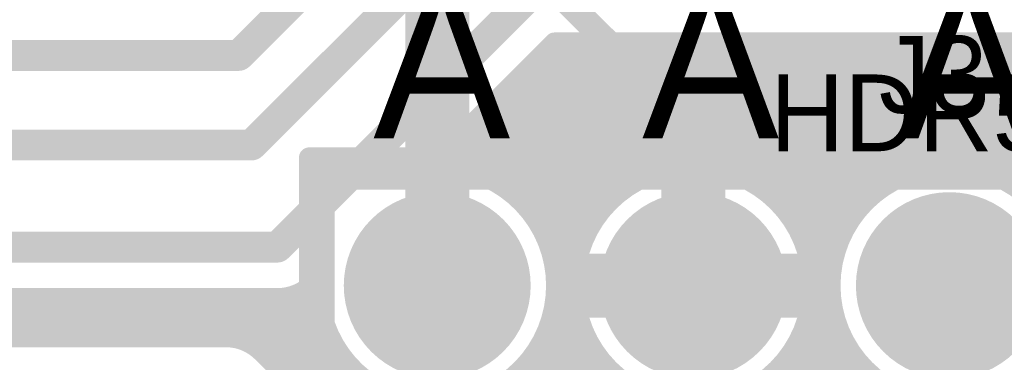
# Model space of a CAD drawing. Extents: x 7.17 to 14.1, y 4 to 11.75.
# Tile 103 of 219: x 9.1 to 9.48, y 7.67 to 7.8. Entities that reach past the tile are written whole.
import ezdxf

# ---------------------------------------------------------------- set-up
doc = ezdxf.new("R2010")
doc.units = 0
doc.layers.get('0').update_dxf_attribs({"linetype": 'CONTINUOUS'})
for name, color, linetype in [('BOTTOMLAYER', 5, 'CONTINUOUS'), ('BOTTOMSOLDER', 6, 'CONTINUOUS'), ('MECHANICAL1', 6, 'CONTINUOUS'), ('MECHANICAL5', 56, 'CONTINUOUS'), ('MULTILAYER', 9, 'CONTINUOUS'), ('TOPLAYER', 1, 'CONTINUOUS'), ('TOPOVERLAY', 2, 'CONTINUOUS'), ('TOPSOLDER', 216, 'CONTINUOUS')]:
    doc.layers.add(name, color=color, linetype=linetype)

# ---------------------------------------------------------------- blocks, each defined once
blk = doc.blocks.new('HDR5_99')
at = {"layer": 'BOTTOMSOLDER', "const_width": 0.0365}
for points in [[(0.18175, 0, 1), (0.21825, 0, 1)], [(0.28175, 0, 1), (0.31825, 0, 1)], [(0.38175, 0, 1), (0.41825, 0, 1)]]:
    blk.add_lwpolyline(points, format="xyb", close=True, dxfattribs=at)
at = {"layer": 'MULTILAYER', "const_width": 0.0325}
for points in [[(0.18375, 0, 1), (0.21625, 0, 1)], [(0.28375, 0, 1), (0.31625, 0, 1)], [(0.38375, 0, 1), (0.41625, 0, 1)]]:
    blk.add_lwpolyline(points, format="xyb", close=True, dxfattribs=at)
at = {"layer": 'TOPOVERLAY', "const_width": 0.008}
for points in [[(0.45, 0.05), (0.45, -0.05)], [(0.45, -0.05), (-0.05, -0.05)]]:
    blk.add_lwpolyline(points, dxfattribs=at)
at = {"layer": 'TOPOVERLAY', "const_width": 0.004}
blk.add_lwpolyline([(0.448, -0.05, 1), (0.452, -0.05, 1)], format="xyb", close=True, dxfattribs=at)
blk.add_lwpolyline([(0.448, -0.05, 1), (0.452, -0.05, 1)], format="xyb", close=True, dxfattribs=at)
at = {"layer": 'TOPSOLDER', "const_width": 0.0365}
for points in [[(0.18175, 0, 1), (0.21825, 0, 1)], [(0.28175, 0, 1), (0.31825, 0, 1)], [(0.38175, 0, 1), (0.41825, 0, 1)]]:
    blk.add_lwpolyline(points, format="xyb", close=True, dxfattribs=at)

msp = doc.modelspace()

# ---------------------------------------------------------------- linework, layer by layer
at = {"layer": 'BOTTOMLAYER'}
for points, const_width in [([(9.182405, 7.784904), (9.257501, 7.86)], 0.012), ([(9.187405, 7.749904), (9.272405, 7.834904)], 0.012), ([(9.197501, 7.71), (9.297405, 7.809904)], 0.012), ([(8.422405, 7.784904), (9.182405, 7.784904)], 0.012), ([(9.257207, 7.741422), (9.305689, 7.789904)], 0.008), ([(9.261744, 7.741464), (9.310184, 7.789904)], 0.008), ([(9.26812, 7.740768), (9.317255, 7.789904)], 0.008), ([(9.273798, 7.739376), (9.324327, 7.789904)], 0.008), ([(9.278925, 7.737432), (9.331398, 7.789904)], 0.008), ([(9.283584, 7.735019), (9.338469, 7.789904)], 0.008), ([(9.287822, 7.732186), (9.34554, 7.789904)], 0.008), ([(9.291668, 7.728961), (9.352611, 7.789904)], 0.008), ([(9.295131, 7.725353), (9.359682, 7.789904)], 0.008), ([(9.29821, 7.721361), (9.366753, 7.789904)], 0.008), ([(9.300888, 7.716968), (9.373824, 7.789904)], 0.008), ([(9.30313, 7.712139), (9.380895, 7.789904)], 0.008), ([(9.303288, 7.787503), (9.350294, 7.740496)], 0.008), ([(9.304878, 7.706815), (9.387966, 7.789904)], 0.008), ([(9.305689, 7.789904), (9.779121, 7.789904)], 0.008), ([(9.307958, 7.789904), (9.356487, 7.741374)], 0.008), ([(9.315029, 7.789904), (9.363578, 7.741355)], 0.008), ([(9.3221, 7.789904), (9.372143, 7.73986)], 0.008), ([(9.329171, 7.789904), (9.384802, 7.734272)], 0.008), ([(9.336242, 7.789904), (9.415955, 7.710191)], 0.008), ([(9.343313, 7.789904), (9.418019, 7.715198)], 0.008), ([(9.34373, 7.738596), (9.395038, 7.789904)], 0.008), ([(9.350384, 7.789904), (9.420538, 7.71975)], 0.008), ([(9.353222, 7.741017), (9.402109, 7.789904)], 0.008), ([(9.357455, 7.789904), (9.423468, 7.723891)], 0.008), ([(9.360768, 7.741492), (9.40918, 7.789904)], 0.008), ([(9.364526, 7.789904), (9.426787, 7.727643)], 0.008), ([(9.367261, 7.740914), (9.416251, 7.789904)], 0.008), ([(9.371597, 7.789904), (9.430488, 7.731013)], 0.008), ([(9.373028, 7.73961), (9.423322, 7.789904)], 0.008), ([(9.378227, 7.737738), (9.430393, 7.789904)], 0.008), ([(9.378668, 7.789904), (9.434576, 7.733997)], 0.008), ([(9.382948, 7.735388), (9.437464, 7.789904)], 0.008), ([(9.38574, 7.789904), (9.439071, 7.736572)], 0.008), ([(9.387244, 7.732613), (9.444535, 7.789904)], 0.008), ([(9.391145, 7.729442), (9.451606, 7.789904)], 0.008), ([(9.392811, 7.789904), (9.444014, 7.738701)], 0.008), ([(9.394662, 7.725889), (9.458678, 7.789904)], 0.008), ([(9.397797, 7.721952), (9.465749, 7.789904)], 0.008), ([(9.399882, 7.789904), (9.449471, 7.740315)], 0.008), ([(9.400533, 7.717617), (9.47282, 7.789904)], 0.008), ([(9.40284, 7.712853), (9.479891, 7.789904)], 0.008), ([(9.404663, 7.707605), (9.486962, 7.789904)], 0.008), ([(9.406953, 7.789904), (9.45556, 7.741297)], 0.008), ([(9.414024, 7.789904), (9.462501, 7.741427)], 0.008), ([(9.421095, 7.789904), (9.470792, 7.740207)], 0.008), ([(9.428166, 7.789904), (9.482342, 7.735728)], 0.008), ([(9.435237, 7.789904), (9.515702, 7.709439)], 0.008), ([(9.442075, 7.737946), (9.494033, 7.789904)], 0.008), ([(9.442308, 7.789904), (9.517697, 7.714515)], 0.008), ([(9.449379, 7.789904), (9.520154, 7.719129)], 0.008), ([(9.452028, 7.740828), (9.501104, 7.789904)], 0.008), ([(9.456451, 7.789904), (9.523028, 7.723327)], 0.008), ([(9.459771, 7.7415), (9.508175, 7.789904)], 0.008), ([(9.463522, 7.789904), (9.526293, 7.727133)], 0.008), ([(9.466388, 7.741046), (9.515246, 7.789904)], 0.008), ([(9.470593, 7.789904), (9.529939, 7.730558)], 0.008), ([(9.472246, 7.739832), (9.522317, 7.789904)], 0.008), ([(9.477519, 7.738034), (9.529388, 7.789904)], 0.008), ([(9.477664, 7.789904), (9.533971, 7.733597)], 0.008), ([(9.482304, 7.735749), (9.53646, 7.789904)], 0.008), ([(9.484735, 7.789904), (9.538407, 7.736232)], 0.008), ([(9.299752, 7.783967), (9.344756, 7.738963)], 0.008), ([(9.296217, 7.780431), (9.339745, 7.736903)], 0.008), ([(9.292681, 7.776896), (9.335189, 7.734388)], 0.008), ([(9.289146, 7.77336), (9.331045, 7.731461)], 0.008), ([(9.28561, 7.769825), (9.32729, 7.728145)], 0.008), ([(9.282075, 7.766289), (9.323916, 7.724447)], 0.008), ([(9.278539, 7.762754), (9.32093, 7.720363)], 0.008), ([(9.275003, 7.759218), (9.318351, 7.715871)], 0.008), ([(9.267932, 7.752147), (9.288114, 7.731966)], 0.008), ([(9.271468, 7.755683), (9.316218, 7.710932)], 0.008), ([(8.997405, 7.749904), (9.187405, 7.749904)], 0.012), ([(9.264397, 7.748612), (9.273558, 7.73945)], 0.008), ([(9.260861, 7.745076), (9.264684, 7.741254)], 0.008), ([(9.359904, 7.695), (9.359904, 7.7375)], 0.025), ([(9.29687, 7.72321), (9.3146, 7.705479)], 0.008), ([(9.399176, 7.719899), (9.414418, 7.704657)], 0.008), ([(8.989904, 7.71), (9.197501, 7.71)], 0.012), ([(9.306029, 7.700895), (9.316308, 7.711174)], 0.008), ([(9.405907, 7.701778), (9.416958, 7.712829)], 0.008), ([(9.304354, 7.708654), (9.313612, 7.699396)], 0.008), ([(9.404764, 7.707239), (9.413534, 7.69847)], 0.008), ([(9.317404, 7.695), (9.359904, 7.695)], 0.025), ([(9.359904, 7.695), (9.402404, 7.695)], 0.025), ([(9.359904, 7.6525), (9.359904, 7.695)], 0.025), ([(9.406404, 7.695203), (9.414076, 7.702876)], 0.008), ([(9.306158, 7.699779), (9.313473, 7.692464)], 0.008), ([(9.306397, 7.694192), (9.313887, 7.701682)], 0.008), ([(9.406259, 7.698674), (9.413545, 7.691388)], 0.008), ([(9.4058, 7.687529), (9.413404, 7.695133)], 0.008), ([(9.186116, 7.672907), (9.204458, 7.691249)], 0.008), ([(9.190393, 7.670113), (9.21344, 7.69316)], 0.008), ([(9.202232, 7.690568), (9.21804, 7.674759)], 0.008), ([(9.207304, 7.692567), (9.214389, 7.685482)], 0.008), ([(9.305585, 7.686309), (9.313412, 7.694136)], 0.008), ([(9.306338, 7.692528), (9.314679, 7.684188)], 0.008), ([(9.406278, 7.691583), (9.415022, 7.682839)], 0.008), ([(8.989904, 7.69), (9.197501, 7.69)], 0.008), ([(9.082047, 7.674904), (9.097143, 7.69)], 0.008), ([(9.082591, 7.69), (9.097687, 7.674904)], 0.008), ([(9.089118, 7.674904), (9.104214, 7.69)], 0.008), ([(9.089662, 7.69), (9.104758, 7.674904)], 0.008), ([(9.096189, 7.674904), (9.111285, 7.69)], 0.008), ([(9.096733, 7.69), (9.111829, 7.674904)], 0.008), ([(9.10326, 7.674904), (9.118356, 7.69)], 0.008), ([(9.103804, 7.69), (9.1189, 7.674904)], 0.008), ([(9.110331, 7.674904), (9.125427, 7.69)], 0.008), ([(9.110875, 7.69), (9.125971, 7.674904)], 0.008), ([(9.117402, 7.674904), (9.132498, 7.69)], 0.008), ([(9.117946, 7.69), (9.133042, 7.674904)], 0.008), ([(9.124473, 7.674904), (9.139569, 7.69)], 0.008), ([(9.125018, 7.69), (9.140114, 7.674904)], 0.008), ([(9.131545, 7.674904), (9.146641, 7.69)], 0.008), ([(9.132089, 7.69), (9.147185, 7.674904)], 0.008), ([(9.138616, 7.674904), (9.153712, 7.69)], 0.008), ([(9.13916, 7.69), (9.154256, 7.674904)], 0.008), ([(9.145687, 7.674904), (9.160783, 7.69)], 0.008), ([(9.146231, 7.69), (9.161327, 7.674904)], 0.008), ([(9.152758, 7.674904), (9.167854, 7.69)], 0.008), ([(9.153302, 7.69), (9.168398, 7.674904)], 0.008), ([(9.159829, 7.674904), (9.174925, 7.69)], 0.008), ([(9.160373, 7.69), (9.175469, 7.674904)], 0.008), ([(9.1669, 7.674904), (9.181996, 7.69)], 0.008), ([(9.167444, 7.69), (9.183487, 7.673957)], 0.008), ([(9.173971, 7.674904), (9.189067, 7.69)], 0.008), ([(9.174515, 7.69), (9.339611, 7.524904)], 0.008), ([(9.180759, 7.674621), (9.196138, 7.69)], 0.008), ([(9.181586, 7.69), (9.346682, 7.524904)], 0.008), ([(9.188657, 7.69), (9.353753, 7.524904)], 0.008), ([(9.193972, 7.666621), (9.214136, 7.686784)], 0.008), ([(9.195728, 7.69), (9.360824, 7.524904)], 0.008), ([(9.302344, 7.675997), (9.31399, 7.687643)], 0.008), ([(9.403082, 7.67774), (9.413858, 7.688516)], 0.008), ([(9.305569, 7.686226), (9.319106, 7.672689)], 0.008), ([(9.4054, 7.68539), (9.420534, 7.670257)], 0.008), ([(9.197508, 7.663085), (9.215528, 7.681106)], 0.008), ([(9.247006, 7.613588), (9.315294, 7.681876)], 0.008), ([(9.262405, 7.529992), (9.415072, 7.682658)], 0.008), ([(9.30412, 7.680604), (9.50482, 7.479904)], 0.008), ([(9.403867, 7.679852), (9.594068, 7.489652)], 0.008), ([(9.201043, 7.65955), (9.217472, 7.675979)], 0.008), ([(9.250541, 7.610052), (9.317166, 7.676677)], 0.008), ([(9.262405, 7.52292), (9.41687, 7.677385)], 0.008), ([(9.302129, 7.675524), (9.497749, 7.479904)], 0.008), ([(8.951404, 7.674904), (9.177405, 7.674904)], 0.008), ([(9.204579, 7.656014), (9.219885, 7.67132)], 0.008), ([(9.254077, 7.606516), (9.319516, 7.671956)], 0.008), ([(9.262405, 7.515849), (9.419155, 7.672599)], 0.008), ([(9.401807, 7.674841), (9.590532, 7.486116)], 0.008), ([(9.191579, 7.669014), (9.256515, 7.604078)], 0.008), ([(9.257572, 7.602941), (9.322291, 7.66766)], 0.008), ([(9.262405, 7.508778), (9.421872, 7.668245)], 0.008), ([(9.299675, 7.670907), (9.435143, 7.535439)], 0.008), ([(9.399292, 7.670285), (9.586996, 7.482581)], 0.008), ([(9.208115, 7.652479), (9.222718, 7.667082)], 0.008), ([(9.260379, 7.598676), (9.325462, 7.663759)], 0.008), ([(9.262405, 7.501707), (9.424988, 7.66429)], 0.008), ([(9.296805, 7.666706), (9.427108, 7.536403)], 0.008), ([(9.396365, 7.666141), (9.582602, 7.479904)], 0.008), ([(9.21165, 7.648943), (9.225943, 7.663236)], 0.008), ([(9.293543, 7.662896), (9.420747, 7.535692)], 0.008), ([(9.393049, 7.662386), (9.575531, 7.479904)], 0.008)]:
    msp.add_lwpolyline(points, dxfattribs=dict(at, const_width=const_width))
for points, const_width in [([(9.179405, 7.784904, 1), (9.185405, 7.784904, 1)], 0.006), ([(9.179405, 7.784904, 1), (9.185405, 7.784904, 1)], 0.006), ([(9.301288, 7.787503, 1), (9.305288, 7.787503, 1)], 0.004), ([(9.303689, 7.789904, 1), (9.307689, 7.789904, 1)], 0.004), ([(9.303689, 7.789904, 1), (9.307689, 7.789904, 1)], 0.004), ([(9.305957, 7.789904, 1), (9.309957, 7.789904, 1)], 0.004), ([(9.308184, 7.789904, 1), (9.312184, 7.789904, 1)], 0.004), ([(9.313029, 7.789904, 1), (9.317029, 7.789904, 1)], 0.004), ([(9.315255, 7.789904, 1), (9.319256, 7.789904, 1)], 0.004), ([(9.3201, 7.789904, 1), (9.3241, 7.789904, 1)], 0.004), ([(9.322327, 7.789904, 1), (9.326327, 7.789904, 1)], 0.004), ([(9.327171, 7.789904, 1), (9.331171, 7.789904, 1)], 0.004), ([(9.329398, 7.789904, 1), (9.333398, 7.789904, 1)], 0.004), ([(9.334242, 7.789904, 1), (9.338242, 7.789904, 1)], 0.004), ([(9.336469, 7.789904, 1), (9.340469, 7.789904, 1)], 0.004), ([(9.341313, 7.789904, 1), (9.345313, 7.789904, 1)], 0.004), ([(9.34354, 7.789904, 1), (9.34754, 7.789904, 1)], 0.004), ([(9.348384, 7.789904, 1), (9.352384, 7.789904, 1)], 0.004), ([(9.350611, 7.789904, 1), (9.354611, 7.789904, 1)], 0.004), ([(9.355455, 7.789904, 1), (9.359455, 7.789904, 1)], 0.004), ([(9.357682, 7.789904, 1), (9.361682, 7.789904, 1)], 0.004), ([(9.362526, 7.789904, 1), (9.366526, 7.789904, 1)], 0.004), ([(9.364753, 7.789904, 1), (9.368753, 7.789904, 1)], 0.004), ([(9.369597, 7.789904, 1), (9.373597, 7.789904, 1)], 0.004), ([(9.371824, 7.789904, 1), (9.375824, 7.789904, 1)], 0.004), ([(9.376668, 7.789904, 1), (9.380669, 7.789904, 1)], 0.004), ([(9.378895, 7.789904, 1), (9.382895, 7.789904, 1)], 0.004), ([(9.38374, 7.789904, 1), (9.38774, 7.789904, 1)], 0.004), ([(9.385967, 7.789904, 1), (9.389966, 7.789904, 1)], 0.004), ([(9.390811, 7.789904, 1), (9.394811, 7.789904, 1)], 0.004), ([(9.393038, 7.789904, 1), (9.397038, 7.789904, 1)], 0.004), ([(9.397882, 7.789904, 1), (9.401882, 7.789904, 1)], 0.004), ([(9.400109, 7.789904, 1), (9.404109, 7.789904, 1)], 0.004), ([(9.404953, 7.789904, 1), (9.408953, 7.789904, 1)], 0.004), ([(9.40718, 7.789904, 1), (9.41118, 7.789904, 1)], 0.004), ([(9.412024, 7.789904, 1), (9.416024, 7.789904, 1)], 0.004), ([(9.414251, 7.789904, 1), (9.418251, 7.789904, 1)], 0.004), ([(9.419095, 7.789904, 1), (9.423095, 7.789904, 1)], 0.004), ([(9.421322, 7.789904, 1), (9.425322, 7.789904, 1)], 0.004), ([(9.426166, 7.789904, 1), (9.430166, 7.789904, 1)], 0.004), ([(9.428393, 7.789904, 1), (9.432393, 7.789904, 1)], 0.004), ([(9.433237, 7.789904, 1), (9.437237, 7.789904, 1)], 0.004), ([(9.435464, 7.789904, 1), (9.439464, 7.789904, 1)], 0.004), ([(9.440308, 7.789904, 1), (9.444308, 7.789904, 1)], 0.004), ([(9.442535, 7.789904, 1), (9.446535, 7.789904, 1)], 0.004), ([(9.44738, 7.789904, 1), (9.451379, 7.789904, 1)], 0.004), ([(9.449606, 7.789904, 1), (9.453606, 7.789904, 1)], 0.004), ([(9.454451, 7.789904, 1), (9.458451, 7.789904, 1)], 0.004), ([(9.456677, 7.789904, 1), (9.460677, 7.789904, 1)], 0.004), ([(9.461522, 7.789904, 1), (9.465522, 7.789904, 1)], 0.004), ([(9.463749, 7.789904, 1), (9.467749, 7.789904, 1)], 0.004), ([(9.468593, 7.789904, 1), (9.472593, 7.789904, 1)], 0.004), ([(9.47082, 7.789904, 1), (9.47482, 7.789904, 1)], 0.004), ([(9.475664, 7.789904, 1), (9.479664, 7.789904, 1)], 0.004), ([(9.477891, 7.789904, 1), (9.481891, 7.789904, 1)], 0.004), ([(9.482735, 7.789904, 1), (9.486735, 7.789904, 1)], 0.004), ([(9.297752, 7.783967, 1), (9.301752, 7.783967, 1)], 0.004), ([(9.294217, 7.780431, 1), (9.298217, 7.780431, 1)], 0.004), ([(9.290681, 7.776896, 1), (9.294681, 7.776896, 1)], 0.004), ([(9.287146, 7.77336, 1), (9.291146, 7.77336, 1)], 0.004), ([(9.28361, 7.769825, 1), (9.28761, 7.769825, 1)], 0.004), ([(9.280074, 7.766289, 1), (9.284074, 7.766289, 1)], 0.004), ([(9.276539, 7.762754, 1), (9.280539, 7.762754, 1)], 0.004), ([(9.273003, 7.759218, 1), (9.277003, 7.759218, 1)], 0.004), ([(9.265932, 7.752147, 1), (9.269932, 7.752147, 1)], 0.004), ([(9.269468, 7.755683, 1), (9.273468, 7.755683, 1)], 0.004), ([(9.184405, 7.749904, 1), (9.190405, 7.749904, 1)], 0.006), ([(9.184405, 7.749904, 1), (9.190405, 7.749904, 1)], 0.006), ([(9.262397, 7.748612, 1), (9.266397, 7.748612, 1)], 0.004), ([(9.258861, 7.745076, 1), (9.262861, 7.745076, 1)], 0.004), ([(9.353654, 7.7375, 1), (9.366154, 7.7375, 1)], 0.0125), ([(9.255207, 7.741422, 1), (9.259207, 7.741422, 1)], 0.004), ([(9.255207, 7.741422, 1), (9.259207, 7.741422, 1)], 0.004), ([(9.259744, 7.741464, 1), (9.263744, 7.741464, 1)], 0.004), ([(9.262683, 7.741254, 1), (9.266683, 7.741254, 1)], 0.004), ([(9.26612, 7.740768, 1), (9.27012, 7.740768, 1)], 0.004), ([(9.406404, 7.695, 1), (9.313404, 7.695, 1)], 0.008), ([(9.348294, 7.740496, 1), (9.352294, 7.740496, 1)], 0.004), ([(9.351222, 7.741017, 1), (9.355222, 7.741017, 1)], 0.004), ([(9.354487, 7.741374, 1), (9.358487, 7.741374, 1)], 0.004), ([(9.358768, 7.741492, 1), (9.362768, 7.741492, 1)], 0.004), ([(9.361578, 7.741355, 1), (9.365578, 7.741355, 1)], 0.004), ([(9.365261, 7.740914, 1), (9.369261, 7.740914, 1)], 0.004), ([(9.506404, 7.695, 1), (9.413404, 7.695, 1)], 0.008), ([(9.450028, 7.740828, 1), (9.454028, 7.740828, 1)], 0.004), ([(9.45356, 7.741297, 1), (9.45756, 7.741297, 1)], 0.004), ([(9.457771, 7.7415, 1), (9.461771, 7.7415, 1)], 0.004), ([(9.460501, 7.741427, 1), (9.464501, 7.741427, 1)], 0.004), ([(9.464388, 7.741046, 1), (9.468388, 7.741046, 1)], 0.004), ([(9.271558, 7.73945, 1), (9.275558, 7.73945, 1)], 0.004), ([(9.271798, 7.739376, 1), (9.275798, 7.739376, 1)], 0.004), ([(9.276925, 7.737432, 1), (9.280925, 7.737432, 1)], 0.004), ([(9.337745, 7.736903, 1), (9.341745, 7.736903, 1)], 0.004), ([(9.34173, 7.738596, 1), (9.34573, 7.738596, 1)], 0.004), ([(9.342756, 7.738963, 1), (9.346756, 7.738963, 1)], 0.004), ([(9.370143, 7.73986, 1), (9.374143, 7.73986, 1)], 0.004), ([(9.371028, 7.73961, 1), (9.375028, 7.73961, 1)], 0.004), ([(9.376227, 7.737738, 1), (9.380227, 7.737738, 1)], 0.004), ([(9.440075, 7.737946, 1), (9.444075, 7.737946, 1)], 0.004), ([(9.442014, 7.738701, 1), (9.446014, 7.738701, 1)], 0.004), ([(9.447471, 7.740315, 1), (9.451471, 7.740315, 1)], 0.004), ([(9.468792, 7.740207, 1), (9.472792, 7.740207, 1)], 0.004), ([(9.470246, 7.739832, 1), (9.474246, 7.739832, 1)], 0.004), ([(9.475519, 7.738034, 1), (9.479519, 7.738034, 1)], 0.004), ([(9.281584, 7.735019, 1), (9.285584, 7.735019, 1)], 0.004), ([(9.333189, 7.734388, 1), (9.337189, 7.734388, 1)], 0.004), ([(9.380948, 7.735388, 1), (9.384948, 7.735388, 1)], 0.004), ([(9.382803, 7.734272, 1), (9.386802, 7.734272, 1)], 0.004), ([(9.432576, 7.733997, 1), (9.436576, 7.733997, 1)], 0.004), ([(9.437071, 7.736572, 1), (9.441071, 7.736572, 1)], 0.004), ([(9.480305, 7.735749, 1), (9.484305, 7.735749, 1)], 0.004), ([(9.480342, 7.735728, 1), (9.484342, 7.735728, 1)], 0.004), ([(9.285822, 7.732186, 1), (9.289822, 7.732186, 1)], 0.004), ([(9.286114, 7.731966, 1), (9.290114, 7.731966, 1)], 0.004), ([(9.289668, 7.728961, 1), (9.293668, 7.728961, 1)], 0.004), ([(9.329045, 7.731461, 1), (9.333045, 7.731461, 1)], 0.004), ([(9.385245, 7.732613, 1), (9.389245, 7.732613, 1)], 0.004), ([(9.389145, 7.729442, 1), (9.393145, 7.729442, 1)], 0.004), ([(9.428488, 7.731013, 1), (9.432488, 7.731013, 1)], 0.004), ([(9.293131, 7.725353, 1), (9.297131, 7.725353, 1)], 0.004), ([(9.32529, 7.728145, 1), (9.32929, 7.728145, 1)], 0.004), ([(9.392662, 7.725889, 1), (9.396662, 7.725889, 1)], 0.004), ([(9.424788, 7.727643, 1), (9.428788, 7.727643, 1)], 0.004), ([(9.29487, 7.72321, 1), (9.29887, 7.72321, 1)], 0.004), ([(9.29621, 7.721361, 1), (9.30021, 7.721361, 1)], 0.004), ([(9.321917, 7.724447, 1), (9.325916, 7.724447, 1)], 0.004), ([(9.395796, 7.721952, 1), (9.399797, 7.721952, 1)], 0.004), ([(9.421468, 7.723891, 1), (9.425468, 7.723891, 1)], 0.004), ([(9.31893, 7.720363, 1), (9.32293, 7.720363, 1)], 0.004), ([(9.397176, 7.719899, 1), (9.401176, 7.719899, 1)], 0.004), ([(9.398533, 7.717617, 1), (9.402533, 7.717617, 1)], 0.004), ([(9.418538, 7.71975, 1), (9.422538, 7.71975, 1)], 0.004), ([(9.298888, 7.716968, 1), (9.302888, 7.716968, 1)], 0.004), ([(9.316351, 7.715871, 1), (9.320351, 7.715871, 1)], 0.004), ([(9.41602, 7.715198, 1), (9.42002, 7.715198, 1)], 0.004), ([(9.194501, 7.71, 1), (9.200501, 7.71, 1)], 0.006), ([(9.194501, 7.71, 1), (9.200501, 7.71, 1)], 0.006), ([(9.30113, 7.712139, 1), (9.30513, 7.712139, 1)], 0.004), ([(9.314219, 7.710932, 1), (9.318219, 7.710932, 1)], 0.004), ([(9.314307, 7.711174, 1), (9.318307, 7.711174, 1)], 0.004), ([(9.40084, 7.712853, 1), (9.40484, 7.712853, 1)], 0.004), ([(9.413955, 7.710191, 1), (9.417955, 7.710191, 1)], 0.004), ([(9.414958, 7.712829, 1), (9.418958, 7.712829, 1)], 0.004), ([(9.302354, 7.708654, 1), (9.306354, 7.708654, 1)], 0.004), ([(9.302878, 7.706815, 1), (9.306878, 7.706815, 1)], 0.004), ([(9.402663, 7.707605, 1), (9.406663, 7.707605, 1)], 0.004), ([(9.402764, 7.707239, 1), (9.406764, 7.707239, 1)], 0.004), ([(9.311154, 7.695, 1), (9.323654, 7.695, 1)], 0.0125), ([(9.3126, 7.705479, 1), (9.3166, 7.705479, 1)], 0.004), ([(9.353654, 7.695, 1), (9.366154, 7.695, 1)], 0.0125), ([(9.353654, 7.695, 1), (9.366154, 7.695, 1)], 0.0125), ([(9.353654, 7.695, 1), (9.366154, 7.695, 1)], 0.0125), ([(9.353654, 7.695, 1), (9.366154, 7.695, 1)], 0.0125), ([(9.396154, 7.695, 1), (9.408654, 7.695, 1)], 0.0125), ([(9.412076, 7.702876, 1), (9.416076, 7.702876, 1)], 0.004), ([(9.412418, 7.704657, 1), (9.416418, 7.704657, 1)], 0.004), ([(9.304029, 7.700895, 1), (9.308029, 7.700895, 1)], 0.004), ([(9.304158, 7.699779, 1), (9.308158, 7.699779, 1)], 0.004), ([(9.311612, 7.699396, 1), (9.315612, 7.699396, 1)], 0.004), ([(9.311887, 7.701682, 1), (9.315887, 7.701682, 1)], 0.004), ([(9.403907, 7.701778, 1), (9.407907, 7.701778, 1)], 0.004), ([(9.404259, 7.698674, 1), (9.408259, 7.698674, 1)], 0.004), ([(9.411534, 7.69847, 1), (9.415534, 7.69847, 1)], 0.004), ([(9.209643, 7.695858, 1), (9.213643, 7.695858, 1)], 0.004), ([(9.209675, 7.69589, 1), (9.213675, 7.69589, 1)], 0.004), ([(9.211482, 7.697697, 1), (9.215482, 7.697697, 1)], 0.004), ([(9.304404, 7.695, 1), (9.308404, 7.695, 1)], 0.004), ([(9.304404, 7.695, 1), (9.308404, 7.695, 1)], 0.004), ([(9.311404, 7.695, 1), (9.315404, 7.695, 1)], 0.004), ([(9.404404, 7.695203, 1), (9.408404, 7.695203, 1)], 0.004), ([(9.404404, 7.695, 1), (9.408404, 7.695, 1)], 0.004), ([(9.411404, 7.695133, 1), (9.415404, 7.695133, 1)], 0.004), ([(9.411404, 7.695, 1), (9.415404, 7.695, 1)], 0.004), ([(9.200232, 7.690568, 1), (9.204232, 7.690568, 1)], 0.004), ([(9.202459, 7.691249, 1), (9.206459, 7.691249, 1)], 0.004), ([(9.205304, 7.692567, 1), (9.209304, 7.692567, 1)], 0.004), ([(9.21144, 7.69316, 1), (9.21544, 7.69316, 1)], 0.004), ([(9.304338, 7.692528, 1), (9.308338, 7.692528, 1)], 0.004), ([(9.304397, 7.694192, 1), (9.308397, 7.694192, 1)], 0.004), ([(9.311412, 7.694136, 1), (9.315412, 7.694136, 1)], 0.004), ([(9.311473, 7.692464, 1), (9.315473, 7.692464, 1)], 0.004), ([(9.404278, 7.691583, 1), (9.408278, 7.691583, 1)], 0.004), ([(9.411544, 7.691388, 1), (9.415544, 7.691388, 1)], 0.004), ([(9.094733, 7.69, 1), (9.098733, 7.69, 1)], 0.004), ([(9.095143, 7.69, 1), (9.099143, 7.69, 1)], 0.004), ([(9.101804, 7.69, 1), (9.105804, 7.69, 1)], 0.004), ([(9.102214, 7.69, 1), (9.106214, 7.69, 1)], 0.004), ([(9.108875, 7.69, 1), (9.112875, 7.69, 1)], 0.004), ([(9.109285, 7.69, 1), (9.113285, 7.69, 1)], 0.004), ([(9.115946, 7.69, 1), (9.119946, 7.69, 1)], 0.004), ([(9.116356, 7.69, 1), (9.120356, 7.69, 1)], 0.004), ([(9.123017, 7.69, 1), (9.127017, 7.69, 1)], 0.004), ([(9.123427, 7.69, 1), (9.127427, 7.69, 1)], 0.004), ([(9.130089, 7.69, 1), (9.134089, 7.69, 1)], 0.004), ([(9.130498, 7.69, 1), (9.134498, 7.69, 1)], 0.004), ([(9.13716, 7.69, 1), (9.14116, 7.69, 1)], 0.004), ([(9.137569, 7.69, 1), (9.141569, 7.69, 1)], 0.004), ([(9.144231, 7.69, 1), (9.148231, 7.69, 1)], 0.004), ([(9.14464, 7.69, 1), (9.148641, 7.69, 1)], 0.004), ([(9.151302, 7.69, 1), (9.155302, 7.69, 1)], 0.004), ([(9.151712, 7.69, 1), (9.155712, 7.69, 1)], 0.004), ([(9.158373, 7.69, 1), (9.162373, 7.69, 1)], 0.004), ([(9.158783, 7.69, 1), (9.162783, 7.69, 1)], 0.004), ([(9.165444, 7.69, 1), (9.169444, 7.69, 1)], 0.004), ([(9.165854, 7.69, 1), (9.169854, 7.69, 1)], 0.004), ([(9.172515, 7.69, 1), (9.176515, 7.69, 1)], 0.004), ([(9.172925, 7.69, 1), (9.176925, 7.69, 1)], 0.004), ([(9.179586, 7.69, 1), (9.183586, 7.69, 1)], 0.004), ([(9.179996, 7.69, 1), (9.183996, 7.69, 1)], 0.004), ([(9.186657, 7.69, 1), (9.190657, 7.69, 1)], 0.004), ([(9.187067, 7.69, 1), (9.191067, 7.69, 1)], 0.004), ([(9.193729, 7.69, 1), (9.197729, 7.69, 1)], 0.004), ([(9.194138, 7.69, 1), (9.198138, 7.69, 1)], 0.004), ([(9.195501, 7.69, 1), (9.199501, 7.69, 1)], 0.004), ([(9.195501, 7.69, 1), (9.199501, 7.69, 1)], 0.004), ([(9.195501, 7.69, 1), (9.199501, 7.69, 1)], 0.004), ([(9.212136, 7.686784, 1), (9.216136, 7.686784, 1)], 0.004), ([(9.31199, 7.687643, 1), (9.31599, 7.687643, 1)], 0.004), ([(9.4038, 7.687529, 1), (9.4078, 7.687529, 1)], 0.004), ([(9.411858, 7.688516, 1), (9.415858, 7.688516, 1)], 0.004), ([(9.212388, 7.685482, 1), (9.216389, 7.685482, 1)], 0.004), ([(9.303569, 7.686226, 1), (9.307569, 7.686226, 1)], 0.004), ([(9.303584, 7.686309, 1), (9.307585, 7.686309, 1)], 0.004), ([(9.312679, 7.684188, 1), (9.316679, 7.684188, 1)], 0.004), ([(9.4034, 7.68539, 1), (9.4074, 7.68539, 1)], 0.004), ([(9.413022, 7.682839, 1), (9.417022, 7.682839, 1)], 0.004), ([(9.213528, 7.681106, 1), (9.217528, 7.681106, 1)], 0.004), ([(9.30212, 7.680604, 1), (9.30612, 7.680604, 1)], 0.004), ([(9.313294, 7.681876, 1), (9.317294, 7.681876, 1)], 0.004), ([(9.401867, 7.679852, 1), (9.405867, 7.679852, 1)], 0.004), ([(9.413072, 7.682658, 1), (9.417072, 7.682658, 1)], 0.004), ([(9.215472, 7.675979, 1), (9.219472, 7.675979, 1)], 0.004), ([(9.300129, 7.675524, 1), (9.304129, 7.675524, 1)], 0.004), ([(9.300344, 7.675997, 1), (9.304344, 7.675997, 1)], 0.004), ([(9.315166, 7.676677, 1), (9.319166, 7.676677, 1)], 0.004), ([(9.401082, 7.67774, 1), (9.405082, 7.67774, 1)], 0.004), ([(9.41487, 7.677385, 1), (9.41887, 7.677385, 1)], 0.004), ([(9.094189, 7.674904, 1), (9.098189, 7.674904, 1)], 0.004), ([(9.095687, 7.674904, 1), (9.099687, 7.674904, 1)], 0.004), ([(9.10126, 7.674904, 1), (9.10526, 7.674904, 1)], 0.004), ([(9.102758, 7.674904, 1), (9.106758, 7.674904, 1)], 0.004), ([(9.108331, 7.674904, 1), (9.112331, 7.674904, 1)], 0.004), ([(9.109829, 7.674904, 1), (9.113829, 7.674904, 1)], 0.004), ([(9.115402, 7.674904, 1), (9.119402, 7.674904, 1)], 0.004), ([(9.1169, 7.674904, 1), (9.1209, 7.674904, 1)], 0.004), ([(9.122473, 7.674904, 1), (9.126473, 7.674904, 1)], 0.004), ([(9.123971, 7.674904, 1), (9.127971, 7.674904, 1)], 0.004), ([(9.129544, 7.674904, 1), (9.133544, 7.674904, 1)], 0.004), ([(9.131042, 7.674904, 1), (9.135042, 7.674904, 1)], 0.004), ([(9.136616, 7.674904, 1), (9.140616, 7.674904, 1)], 0.004), ([(9.138113, 7.674904, 1), (9.142114, 7.674904, 1)], 0.004), ([(9.143687, 7.674904, 1), (9.147687, 7.674904, 1)], 0.004), ([(9.145185, 7.674904, 1), (9.149185, 7.674904, 1)], 0.004), ([(9.150758, 7.674904, 1), (9.154758, 7.674904, 1)], 0.004), ([(9.152256, 7.674904, 1), (9.156256, 7.674904, 1)], 0.004), ([(9.157829, 7.674904, 1), (9.161829, 7.674904, 1)], 0.004), ([(9.159327, 7.674904, 1), (9.163327, 7.674904, 1)], 0.004), ([(9.1649, 7.674904, 1), (9.1689, 7.674904, 1)], 0.004), ([(9.166398, 7.674904, 1), (9.170398, 7.674904, 1)], 0.004), ([(9.171971, 7.674904, 1), (9.175971, 7.674904, 1)], 0.004), ([(9.173469, 7.674904, 1), (9.177469, 7.674904, 1)], 0.004), ([(9.175405, 7.674904, 1), (9.179405, 7.674904, 1)], 0.004), ([(9.175405, 7.674904, 1), (9.179405, 7.674904, 1)], 0.004), ([(9.175405, 7.674904, 1), (9.179405, 7.674904, 1)], 0.004), ([(9.178759, 7.674621, 1), (9.182759, 7.674621, 1)], 0.004), ([(9.181487, 7.673957, 1), (9.185487, 7.673957, 1)], 0.004), ([(9.184116, 7.672907, 1), (9.188116, 7.672907, 1)], 0.004), ([(9.21604, 7.674759, 1), (9.22004, 7.674759, 1)], 0.004), ([(9.217885, 7.67132, 1), (9.221885, 7.67132, 1)], 0.004), ([(9.317106, 7.672689, 1), (9.321106, 7.672689, 1)], 0.004), ([(9.317516, 7.671956, 1), (9.321516, 7.671956, 1)], 0.004), ([(9.399807, 7.674841, 1), (9.403807, 7.674841, 1)], 0.004), ([(9.417155, 7.672599, 1), (9.421155, 7.672599, 1)], 0.004), ([(9.188393, 7.670113, 1), (9.192393, 7.670113, 1)], 0.004), ([(9.189547, 7.669046, 1), (9.193547, 7.669046, 1)], 0.004), ([(9.189579, 7.669014, 1), (9.193579, 7.669014, 1)], 0.004), ([(9.189579, 7.669014, 1), (9.193579, 7.669014, 1)], 0.004), ([(9.297675, 7.670907, 1), (9.301675, 7.670907, 1)], 0.004), ([(9.320291, 7.66766, 1), (9.324291, 7.66766, 1)], 0.004), ([(9.397292, 7.670285, 1), (9.401292, 7.670285, 1)], 0.004), ([(9.418534, 7.670257, 1), (9.422534, 7.670257, 1)], 0.004), ([(9.419872, 7.668245, 1), (9.423872, 7.668245, 1)], 0.004), ([(9.191972, 7.666621, 1), (9.195972, 7.666621, 1)], 0.004), ([(9.220718, 7.667082, 1), (9.224718, 7.667082, 1)], 0.004), ([(9.294805, 7.666706, 1), (9.298805, 7.666706, 1)], 0.004), ([(9.323462, 7.663759, 1), (9.327462, 7.663759, 1)], 0.004), ([(9.394365, 7.666141, 1), (9.398365, 7.666141, 1)], 0.004), ([(9.422988, 7.66429, 1), (9.426988, 7.66429, 1)], 0.004), ([(9.195508, 7.663085, 1), (9.199508, 7.663085, 1)], 0.004), ([(9.223943, 7.663236, 1), (9.227943, 7.663236, 1)], 0.004), ([(9.291543, 7.662896, 1), (9.295543, 7.662896, 1)], 0.004), ([(9.391049, 7.662386, 1), (9.395049, 7.662386, 1)], 0.004)]:
    msp.add_lwpolyline(points, format="xyb", close=True, dxfattribs=dict(at, const_width=const_width))
at = {"layer": 'BOTTOMLAYER', "const_width": 0.008}
for points in [[(9.257207, 7.741422, -0.431315), (9.306404, 7.695)], [(9.211675, 7.69589, -0.199496), (9.197501, 7.69)], [(9.211643, 7.695858, -0.198912), (9.197501, 7.69)], [(9.306404, 7.695, -1.029446), (9.213482, 7.697697)], [(9.177405, 7.674904, -0.199496), (9.191579, 7.669014)], [(9.177405, 7.674904, -0.198912), (9.191547, 7.669046)]]:
    msp.add_lwpolyline(points, format="xyb", dxfattribs=at)
at = {"layer": 'MECHANICAL1', "const_width": 0.01}
for points in [[(9.214904, 7.6525), (9.214904, 7.7375)], [(9.214904, 7.7375), (9.704904, 7.7375)]]:
    msp.add_lwpolyline(points, dxfattribs=at)
at = {"layer": 'MECHANICAL1', "const_width": 0.005}
msp.add_lwpolyline([(9.212404, 7.7375, 1), (9.217404, 7.7375, 1)], format="xyb", close=True, dxfattribs=at)
msp.add_lwpolyline([(9.212404, 7.7375, 1), (9.217404, 7.7375, 1)], format="xyb", close=True, dxfattribs=at)
at = {"layer": 'TOPLAYER'}
for points, const_width in [([(9.259904, 7.63), (9.259904, 8.385)], 0.025), ([(9.301769, 7.814708), (9.336769, 7.779708)], 0.01), ([(9.336769, 7.779708), (9.486769, 7.779708)], 0.01), ([(9.459904, 7.63), (9.459904, 7.695)], 0.012)]:
    msp.add_lwpolyline(points, dxfattribs=dict(at, const_width=const_width))
for points, const_width in [([(9.334269, 7.779708, 1), (9.339269, 7.779708, 1)], 0.005), ([(9.334269, 7.779708, 1), (9.339269, 7.779708, 1)], 0.005), ([(9.456904, 7.695, 1), (9.462904, 7.695, 1)], 0.006)]:
    msp.add_lwpolyline(points, format="xyb", close=True, dxfattribs=dict(at, const_width=const_width))

# ---------------------------------------------------------------- block references
at = {"rotation": 180}
msp.add_blockref('HDR5_99', (9.659904, 7.695), dxfattribs=at)

# ---------------------------------------------------------------- texts
at = {"layer": 'MECHANICAL1'}
msp.add_text('HDR5', height=0.03, dxfattribs=at).set_placement((9.389904, 7.7475))
at = {"layer": 'MECHANICAL5'}
for p in [(9.234904, 7.7525), (9.339904, 7.7525), (9.439904, 7.7525)]:
    msp.add_text('A', height=0.06, dxfattribs=at).set_placement(p)
at = {"layer": 'TOPOVERLAY'}
msp.add_text('J3', height=0.03, dxfattribs=at).set_placement((9.432404, 7.7625))

doc.saveas('drawing.dxf')
